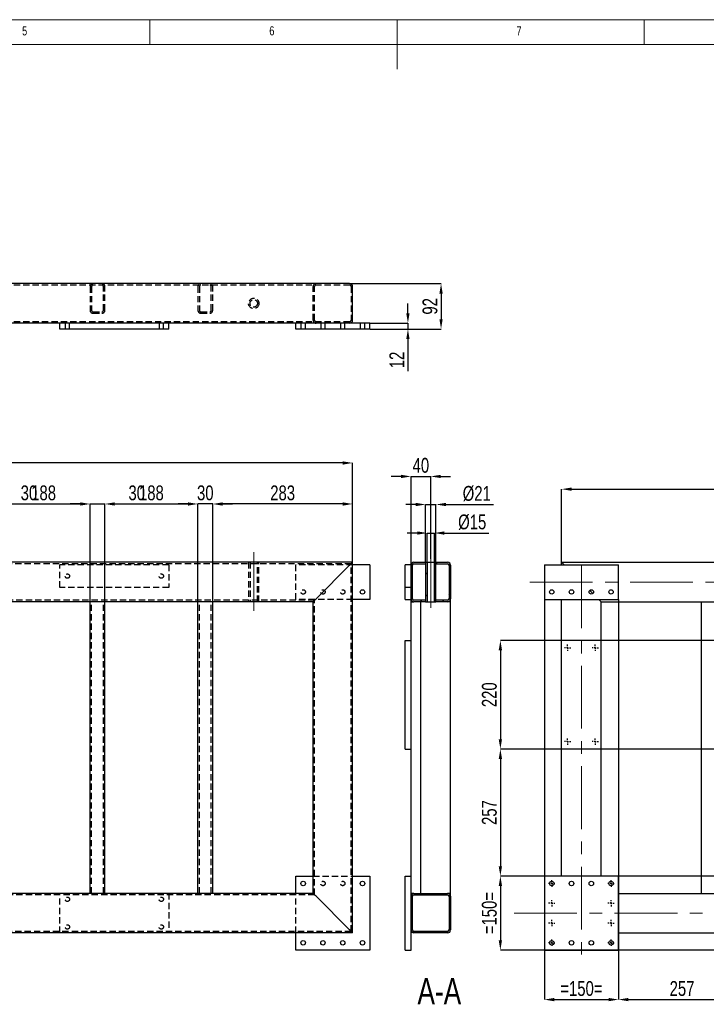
# Model space of a CAD drawing. Header units: millimetres. Extents: x 5 to 589, y 5 to 415.
# Tile 7 of 9: x 221 to 360, y 216 to 415. Entities that reach past the tile are written whole.
import ezdxf

# ---------------------------------------------------------------- set-up
doc = ezdxf.new("R2010")
doc.units = ezdxf.units.MM
doc.header["$PDSIZE"] = -1
doc.linetypes.add('CENTERX2', pattern=[20.32, 12.7, -2.54, 2.54, -2.54])
doc.linetypes.add('HIDDEN', pattern=[1.905, 1.27, -0.635])
for name, color, linetype in [('COTES', 1, 'Continuous'), ('NOTES', 6, 'Continuous'), ('TRAIT-FINS', 9, 'Continuous'), ('TRAIT-MIXTES', 3, 'CENTERX2'), ('TRAIT-TIRET', 2, 'HIDDEN')]:
    doc.layers.add(name, color=color, linetype=linetype)
doc.layers.add('TRAIT-FORT', color=4, linetype='Continuous', lineweight=25)
doc.styles.add('SLDTEXTSTYLE0', font='TXT', dxfattribs={"width": 0.75})
doc.dimstyles.new('SLDDIMSTYLE0', dxfattribs={"dimtxt": 3, "dimasz": 2, "dimexe": 0, "dimexo": 0.0625, "dimgap": 0.75, "dimtad": 1, "dimdec": 0, "dimlfac": 10, "dimrnd": 1e-09, "dimzin": 12, "dimdsep": 46, "dimtxsty": 'SLDTEXTSTYLE0', "dimsah": 1, "dimcen": 0.09, "dimadec": 0, "dimazin": 3, "dimtfac": 1, "dimtdec": 0, "dimtofl": 0, "dimtmove": 0, "dimatfit": 3, "dimfxl": 1, "dimfrac": 2, "dimtolj": 1, "dimtzin": 12, "dimarcsym": 0})
doc.dimstyles.new('SLDDIMSTYLE1', dxfattribs={"dimtxt": 3, "dimasz": 2, "dimexe": 0, "dimexo": 0.0625, "dimgap": 0.75, "dimtad": 1, "dimdec": 0, "dimlfac": 10, "dimrnd": 1e-09, "dimzin": 12, "dimdsep": 46, "dimtxsty": 'SLDTEXTSTYLE0', "dimsah": 1, "dimcen": 0.09, "dimadec": 0, "dimazin": 3, "dimtfac": 1, "dimtdec": 0, "dimtmove": 0, "dimatfit": 0, "dimfxl": 1, "dimfrac": 2, "dimtolj": 1, "dimtzin": 12, "dimarcsym": 0})
pattern_1 = [(45, (0, 0), (-13.4704, 13.4704), []), (45, (4.49, 2e-323), (-13.4704, 13.4704), []), (45, (8.98, 4e-323), (-13.4704, 13.4704), []), (45, (13.47, 6e-323), (-13.4704, 13.4704), [])]

# ---------------------------------------------------------------- blocks, each defined once
blk = doc.blocks.new('_D')
at = {"layer": 'COTES', "color": 0, "lineweight": -2, "transparency": 16777216}
for p, q in [((46.02, 305.27), (46.02, 325.3)), ((286.02, 325.3), (48.02, 325.3)), ((288.02, 305.27), (288.02, 325.3))]:
    blk.add_line(p, q, dxfattribs=at)
at = {"layer": 'COTES', "color": 0, "transparency": 16777216}
for points in [[(48.02, 325.63), (48.02, 324.96), (46.02, 325.3)], [(286.02, 325.63), (286.02, 324.96), (288.02, 325.3)]]:
    blk.add_solid(points, dxfattribs=at)
at = {"layer": 'Defpoints', "color": 0, "transparency": 16777216}
for p in [(46.02, 325.3), (46.02, 305.2), (288.02, 305.2)]:
    blk.add_point(p, dxfattribs=at)
at = {"layer": 'COTES', "color": 0, "transparency": 16777216, "insert": (167.02, 329.05), "char_height": 3, "attachment_point": 2, "style": 'SLDTEXTSTYLE0'}
blk.add_mtext('\\A1;2420', dxfattribs=at)
blk = doc.blocks.new('_D_12')
at = {"layer": 'COTES', "color": 0, "lineweight": -2, "transparency": 16777216}
for p, q in [((211.12, 317), (209.12, 317)), ((213.12, 297.27), (213.12, 317)), ((213.12, 317), (216.12, 317)), ((216.12, 297.27), (216.12, 317)), ((218.12, 317), (224.99, 317))]:
    blk.add_line(p, q, dxfattribs=at)
at = {"layer": 'COTES', "color": 0, "transparency": 16777216}
for points in [[(211.12, 317.33), (211.12, 316.66), (213.12, 317)], [(218.12, 317.33), (218.12, 316.66), (216.12, 317)]]:
    blk.add_solid(points, dxfattribs=at)
at = {"layer": 'Defpoints', "color": 0, "transparency": 16777216}
for p in [(216.12, 317), (213.12, 297.2), (216.12, 297.2)]:
    blk.add_point(p, dxfattribs=at)
at = {"layer": 'COTES', "color": 0, "transparency": 16777216, "insert": (222.55, 320.75), "char_height": 3, "attachment_point": 2, "style": 'SLDTEXTSTYLE0'}
blk.add_mtext('\\A1;30', dxfattribs=at)
blk = doc.blocks.new('_D_13')
at = {"layer": 'COTES', "color": 0, "lineweight": -2, "transparency": 16777216}
for p, q in [((216.12, 297.27), (216.12, 317)), ((218.12, 317), (232.92, 317)), ((234.92, 297.27), (234.92, 317))]:
    blk.add_line(p, q, dxfattribs=at)
at = {"layer": 'COTES', "color": 0, "transparency": 16777216}
for points in [[(218.12, 317.33), (218.12, 316.66), (216.12, 317)], [(232.92, 317.33), (232.92, 316.66), (234.92, 317)]]:
    blk.add_solid(points, dxfattribs=at)
at = {"layer": 'Defpoints', "color": 0, "transparency": 16777216}
for p in [(234.92, 317), (216.12, 297.2), (234.92, 297.2)]:
    blk.add_point(p, dxfattribs=at)
at = {"layer": 'COTES', "color": 0, "transparency": 16777216, "insert": (225.52, 320.75), "char_height": 3, "attachment_point": 2, "style": 'SLDTEXTSTYLE0'}
blk.add_mtext('\\A1;188', dxfattribs=at)
blk = doc.blocks.new('_D_14')
at = {"layer": 'COTES', "color": 0, "lineweight": -2, "transparency": 16777216}
for p, q in [((232.92, 317), (230.92, 317)), ((234.92, 297.27), (234.92, 317)), ((234.92, 317), (237.92, 317)), ((237.92, 297.27), (237.92, 317)), ((239.92, 317), (246.79, 317))]:
    blk.add_line(p, q, dxfattribs=at)
at = {"layer": 'COTES', "color": 0, "transparency": 16777216}
for points in [[(232.92, 317.33), (232.92, 316.66), (234.92, 317)], [(239.92, 317.33), (239.92, 316.66), (237.92, 317)]]:
    blk.add_solid(points, dxfattribs=at)
at = {"layer": 'Defpoints', "color": 0, "transparency": 16777216}
for p in [(237.92, 317), (234.92, 297.2), (237.92, 297.2)]:
    blk.add_point(p, dxfattribs=at)
at = {"layer": 'COTES', "color": 0, "transparency": 16777216, "insert": (244.35, 320.75), "char_height": 3, "attachment_point": 2, "style": 'SLDTEXTSTYLE0'}
blk.add_mtext('\\A1;30', dxfattribs=at)
blk = doc.blocks.new('_D_15')
at = {"layer": 'COTES', "color": 0, "lineweight": -2, "transparency": 16777216}
for p, q in [((237.92, 297.27), (237.92, 317)), ((239.92, 317), (254.72, 317)), ((256.72, 297.27), (256.72, 317))]:
    blk.add_line(p, q, dxfattribs=at)
at = {"layer": 'COTES', "color": 0, "transparency": 16777216}
for points in [[(239.92, 317.33), (239.92, 316.66), (237.92, 317)], [(254.72, 317.33), (254.72, 316.66), (256.72, 317)]]:
    blk.add_solid(points, dxfattribs=at)
at = {"layer": 'Defpoints', "color": 0, "transparency": 16777216}
for p in [(256.72, 317), (237.92, 297.2), (256.72, 297.2)]:
    blk.add_point(p, dxfattribs=at)
at = {"layer": 'COTES', "color": 0, "transparency": 16777216, "insert": (247.32, 320.75), "char_height": 3, "attachment_point": 2, "style": 'SLDTEXTSTYLE0'}
blk.add_mtext('\\A1;188', dxfattribs=at)
blk = doc.blocks.new('_D_16')
at = {"layer": 'COTES', "color": 0, "lineweight": -2, "transparency": 16777216}
for p, q in [((254.72, 317), (252.72, 317)), ((256.72, 297.27), (256.72, 317)), ((259.72, 317), (256.72, 317)), ((259.72, 297.27), (259.72, 317)), ((261.72, 317), (263.72, 317))]:
    blk.add_line(p, q, dxfattribs=at)
at = {"layer": 'COTES', "color": 0, "transparency": 16777216}
for points in [[(254.72, 317.33), (254.72, 316.66), (256.72, 317)], [(261.72, 317.33), (261.72, 316.66), (259.72, 317)]]:
    blk.add_solid(points, dxfattribs=at)
at = {"layer": 'Defpoints', "color": 0, "transparency": 16777216}
for p in [(256.72, 317), (256.72, 297.2), (259.72, 297.2)]:
    blk.add_point(p, dxfattribs=at)
at = {"layer": 'COTES', "color": 0, "transparency": 16777216, "insert": (258.22, 320.75), "char_height": 3, "attachment_point": 2, "style": 'SLDTEXTSTYLE0'}
blk.add_mtext('\\A1;30', dxfattribs=at)
blk = doc.blocks.new('_D_24')
at = {"layer": 'COTES', "color": 0, "lineweight": -2, "transparency": 16777216}
for p, q in [((259.72, 297.27), (259.72, 317)), ((286.02, 317), (261.72, 317)), ((288.02, 305.27), (288.02, 317))]:
    blk.add_line(p, q, dxfattribs=at)
at = {"layer": 'COTES', "color": 0, "transparency": 16777216}
for points in [[(261.72, 317.33), (261.72, 316.66), (259.72, 317)], [(286.02, 317.33), (286.02, 316.66), (288.02, 317)]]:
    blk.add_solid(points, dxfattribs=at)
at = {"layer": 'Defpoints', "color": 0, "transparency": 16777216}
for p in [(259.72, 317), (288.02, 305.2), (259.72, 297.2)]:
    blk.add_point(p, dxfattribs=at)
at = {"layer": 'COTES', "color": 0, "transparency": 16777216, "insert": (273.87, 320.75), "char_height": 3, "attachment_point": 2, "style": 'SLDTEXTSTYLE0'}
blk.add_mtext('\\A1;283', dxfattribs=at)
blk = doc.blocks.new('_D_37')
at = {"layer": 'COTES', "color": 0, "lineweight": -2, "transparency": 16777216}
for p, q in [((297.83, 322.57), (295.83, 322.57)), ((299.83, 297.27), (299.83, 322.57)), ((299.83, 322.57), (303.83, 322.57)), ((303.83, 305.93), (303.83, 322.57)), ((305.83, 322.57), (307.83, 322.57))]:
    blk.add_line(p, q, dxfattribs=at)
at = {"layer": 'COTES', "color": 0, "transparency": 16777216}
for points in [[(297.83, 322.9), (297.83, 322.24), (299.83, 322.57)], [(305.83, 322.9), (305.83, 322.24), (303.83, 322.57)]]:
    blk.add_solid(points, dxfattribs=at)
at = {"layer": 'Defpoints', "color": 0, "transparency": 16777216}
for p in [(303.83, 322.57), (303.83, 305.87), (299.83, 297.2)]:
    blk.add_point(p, dxfattribs=at)
at = {"layer": 'COTES', "color": 0, "transparency": 16777216, "insert": (301.83, 326.32), "char_height": 3, "attachment_point": 2, "style": 'SLDTEXTSTYLE0'}
blk.add_mtext('\\A1;40', dxfattribs=at)
blk = doc.blocks.new('_D_38')
at = {"layer": 'COTES', "color": 0, "lineweight": -2, "transparency": 16777216}
for p, q in [((301.08, 311.12), (299.08, 311.12)), ((303.08, 305.27), (303.08, 311.12)), ((303.08, 311.12), (304.58, 311.12)), ((304.58, 305.27), (304.58, 311.12)), ((306.58, 311.12), (315.59, 311.12))]:
    blk.add_line(p, q, dxfattribs=at)
at = {"layer": 'COTES', "color": 0, "transparency": 16777216}
for points in [[(301.08, 311.45), (301.08, 310.78), (303.08, 311.12)], [(306.58, 311.45), (306.58, 310.78), (304.58, 311.12)]]:
    blk.add_solid(points, dxfattribs=at)
at = {"layer": 'Defpoints', "color": 0, "transparency": 16777216}
for p in [(304.58, 311.12), (303.08, 305.2), (304.58, 305.2)]:
    blk.add_point(p, dxfattribs=at)
at = {"layer": 'COTES', "color": 0, "transparency": 16777216, "insert": (312.21, 314.87), "char_height": 3, "attachment_point": 2, "style": 'SLDTEXTSTYLE0'}
blk.add_mtext('\\A1;%%c15', dxfattribs=at)
blk = doc.blocks.new('_D_39')
at = {"layer": 'COTES', "color": 0, "lineweight": -2, "transparency": 16777216}
for p, q in [((300.78, 316.89), (298.78, 316.89)), ((302.78, 305.27), (302.78, 316.89)), ((302.78, 316.89), (304.88, 316.89)), ((304.88, 305.27), (304.88, 316.89)), ((306.88, 316.89), (316.5, 316.89))]:
    blk.add_line(p, q, dxfattribs=at)
at = {"layer": 'COTES', "color": 0, "transparency": 16777216}
for points in [[(300.78, 317.23), (300.78, 316.56), (302.78, 316.89)], [(306.88, 317.23), (306.88, 316.56), (304.88, 316.89)]]:
    blk.add_solid(points, dxfattribs=at)
at = {"layer": 'Defpoints', "color": 0, "transparency": 16777216}
for p in [(304.88, 316.89), (302.78, 305.2), (304.88, 305.2)]:
    blk.add_point(p, dxfattribs=at)
at = {"layer": 'COTES', "color": 0, "transparency": 16777216, "insert": (313.13, 320.64), "char_height": 3, "attachment_point": 2, "style": 'SLDTEXTSTYLE0'}
blk.add_mtext('\\A1;%%c21', dxfattribs=at)
blk = doc.blocks.new('_D_41')
at = {"layer": 'COTES', "color": 0, "lineweight": -2, "transparency": 16777216}
for p, q in [((447.23, 289.4), (317.91, 289.4)), ((317.91, 287.4), (317.91, 269.4)), ((447.23, 267.4), (317.91, 267.4))]:
    blk.add_line(p, q, dxfattribs=at)
at = {"layer": 'COTES', "color": 0, "transparency": 16777216}
for points in [[(317.57, 287.4), (318.24, 287.4), (317.91, 289.4)], [(317.57, 269.4), (318.24, 269.4), (317.91, 267.4)]]:
    blk.add_solid(points, dxfattribs=at)
at = {"layer": 'Defpoints', "color": 0, "transparency": 16777216}
for p in [(447.3, 289.4), (317.91, 267.4), (447.3, 267.4)]:
    blk.add_point(p, dxfattribs=at)
at = {"layer": 'COTES', "color": 0, "transparency": 16777216, "insert": (314.16, 278.4), "char_height": 3, "attachment_point": 2, "rotation": 90, "style": 'SLDTEXTSTYLE0'}
blk.add_mtext('\\A1;220', dxfattribs=at)
blk = doc.blocks.new('_D_48')
at = {"layer": 'COTES', "color": 0, "lineweight": -2, "transparency": 16777216}
for p, q in [((330.3, 305.27), (330.3, 320)), ((332.3, 320), (494.8, 320)), ((496.8, 304.77), (496.8, 320))]:
    blk.add_line(p, q, dxfattribs=at)
at = {"layer": 'COTES', "color": 0, "transparency": 16777216}
for points in [[(332.3, 320.33), (332.3, 319.66), (330.3, 320)], [(494.8, 320.33), (494.8, 319.66), (496.8, 320)]]:
    blk.add_solid(points, dxfattribs=at)
at = {"layer": 'Defpoints', "color": 0, "transparency": 16777216}
for p in [(496.8, 320), (330.3, 305.2), (496.8, 304.7)]:
    blk.add_point(p, dxfattribs=at)
at = {"layer": 'COTES', "color": 0, "transparency": 16777216, "insert": (413.55, 323.75), "char_height": 3, "attachment_point": 2, "style": 'SLDTEXTSTYLE0'}
blk.add_mtext('\\A1;1665', dxfattribs=at)
blk = doc.blocks.new('_D_50')
at = {"layer": 'COTES', "color": 0, "lineweight": -2, "transparency": 16777216}
for p, q in [((406.85, 307.2), (406.85, 314.31)), ((330.36, 305.2), (406.85, 305.2)), ((406.85, 300.1), (406.85, 305.2)), ((389.56, 300.1), (406.85, 300.1)), ((406.85, 298.1), (406.85, 296.1))]:
    blk.add_line(p, q, dxfattribs=at)
at = {"layer": 'COTES', "color": 0, "transparency": 16777216}
for points in [[(406.52, 307.2), (407.19, 307.2), (406.85, 305.2)], [(406.52, 298.1), (407.19, 298.1), (406.85, 300.1)]]:
    blk.add_solid(points, dxfattribs=at)
at = {"layer": 'Defpoints', "color": 0, "transparency": 16777216}
for p in [(330.3, 305.2), (406.85, 305.2), (389.5, 300.1)]:
    blk.add_point(p, dxfattribs=at)
at = {"layer": 'COTES', "color": 0, "transparency": 16777216, "insert": (403.1, 312.06), "char_height": 3, "attachment_point": 2, "rotation": 90, "style": 'SLDTEXTSTYLE0'}
blk.add_mtext('\\A1;51', dxfattribs=at)
blk = doc.blocks.new('_D_56')
at = {"layer": 'COTES', "color": 0, "lineweight": -2, "transparency": 16777216}
for p, q in [((326.8, 297.64), (326.8, 216.7)), ((341.8, 297.64), (341.8, 216.7)), ((328.8, 216.7), (339.8, 216.7))]:
    blk.add_line(p, q, dxfattribs=at)
at = {"layer": 'COTES', "color": 0, "transparency": 16777216}
for points in [[(328.8, 217.04), (328.8, 216.37), (326.8, 216.7)], [(339.8, 217.04), (339.8, 216.37), (341.8, 216.7)]]:
    blk.add_solid(points, dxfattribs=at)
at = {"layer": 'Defpoints', "color": 0, "transparency": 16777216}
for p in [(326.8, 297.7), (341.8, 297.7), (341.8, 216.7)]:
    blk.add_point(p, dxfattribs=at)
at = {"layer": 'COTES', "color": 0, "transparency": 16777216, "insert": (334.3, 220.45), "char_height": 3, "attachment_point": 2, "style": 'SLDTEXTSTYLE0'}
blk.add_mtext('\\A1;=150=', dxfattribs=at)
blk = doc.blocks.new('_D_57')
at = {"layer": 'COTES', "color": 0, "lineweight": -2, "transparency": 16777216}
for p, q in [((367.5, 230.14), (367.5, 216.7)), ((341.8, 226.64), (341.8, 216.7)), ((343.8, 216.7), (365.5, 216.7))]:
    blk.add_line(p, q, dxfattribs=at)
at = {"layer": 'COTES', "color": 0, "transparency": 16777216}
for points in [[(343.8, 217.04), (343.8, 216.37), (341.8, 216.7)], [(365.5, 217.04), (365.5, 216.37), (367.5, 216.7)]]:
    blk.add_solid(points, dxfattribs=at)
at = {"layer": 'Defpoints', "color": 0, "transparency": 16777216}
for p in [(367.5, 230.2), (341.8, 226.7), (367.5, 216.7)]:
    blk.add_point(p, dxfattribs=at)
at = {"layer": 'COTES', "color": 0, "transparency": 16777216, "insert": (354.65, 220.45), "char_height": 3, "attachment_point": 2, "style": 'SLDTEXTSTYLE0'}
blk.add_mtext('\\A1;257', dxfattribs=at)
blk = doc.blocks.new('_D_58')
at = {"layer": 'COTES', "color": 0, "lineweight": -2, "transparency": 16777216}
for p, q in [((447.23, 267.4), (317.91, 267.4)), ((317.91, 265.4), (317.91, 243.7)), ((443.73, 241.7), (317.91, 241.7))]:
    blk.add_line(p, q, dxfattribs=at)
at = {"layer": 'COTES', "color": 0, "transparency": 16777216}
for points in [[(317.57, 265.4), (318.24, 265.4), (317.91, 267.4)], [(317.57, 243.7), (318.24, 243.7), (317.91, 241.7)]]:
    blk.add_solid(points, dxfattribs=at)
at = {"layer": 'Defpoints', "color": 0, "transparency": 16777216}
for p in [(447.3, 267.4), (317.91, 241.7), (443.8, 241.7)]:
    blk.add_point(p, dxfattribs=at)
at = {"layer": 'COTES', "color": 0, "transparency": 16777216, "insert": (314.16, 254.55), "char_height": 3, "attachment_point": 2, "rotation": 90, "style": 'SLDTEXTSTYLE0'}
blk.add_mtext('\\A1;257', dxfattribs=at)
blk = doc.blocks.new('_D_59')
at = {"layer": 'COTES', "color": 0, "lineweight": -2, "transparency": 16777216}
for p, q in [((560.73, 241.7), (317.91, 241.7)), ((317.91, 239.7), (317.91, 228.7)), ((560.73, 226.7), (317.91, 226.7))]:
    blk.add_line(p, q, dxfattribs=at)
at = {"layer": 'COTES', "color": 0, "transparency": 16777216}
for points in [[(317.57, 239.7), (318.24, 239.7), (317.91, 241.7)], [(317.57, 228.7), (318.24, 228.7), (317.91, 226.7)]]:
    blk.add_solid(points, dxfattribs=at)
at = {"layer": 'Defpoints', "color": 0, "transparency": 16777216}
for p in [(560.8, 241.7), (317.91, 226.7), (560.8, 226.7)]:
    blk.add_point(p, dxfattribs=at)
at = {"layer": 'COTES', "color": 0, "transparency": 16777216, "insert": (314.16, 234.2), "char_height": 3, "attachment_point": 2, "rotation": 90, "style": 'SLDTEXTSTYLE0'}
blk.add_mtext('\\A1;=150=', dxfattribs=at)
blk = doc.blocks.new('SW_CENTERMARKSYMBOL_6')
at = {"layer": 'TRAIT-MIXTES', "color": 0}
for p, q in [((-0.4, 0), (-0.65, 0)), ((0, 0), (-0.2, 0)), ((0, 0.4), (0, 0.65)), ((0, 0), (0, 0.2)), ((0, 0), (0, -0.2)), ((0, 0), (0.2, 0)), ((0.4, 0), (0.65, 0)), ((0, -0.4), (0, -0.65))]:
    blk.add_line(p, q, dxfattribs=at)
blk = doc.blocks.new('SW_CENTERMARKSYMBOL_7')
at = {"layer": 'TRAIT-MIXTES', "color": 0}
for p, q in [((-0.4, 0), (-0.65, 0)), ((0, 0), (-0.2, 0)), ((0, 0.4), (0, 0.65)), ((0, 0), (0, 0.2)), ((0, 0), (0, -0.2)), ((0, 0), (0.2, 0)), ((0.4, 0), (0.65, 0)), ((0, -0.4), (0, -0.65))]:
    blk.add_line(p, q, dxfattribs=at)
blk = doc.blocks.new('SW_CENTERMARKSYMBOL_8')
at = {"layer": 'TRAIT-MIXTES', "color": 0}
for p, q in [((-0.4, 0), (-0.65, 0)), ((0, 0), (-0.2, 0)), ((0, 0.4), (0, 0.65)), ((0, 0), (0, 0.2)), ((0, 0), (0, -0.2)), ((0, 0), (0.2, 0)), ((0.4, 0), (0.65, 0)), ((0, -0.4), (0, -0.65))]:
    blk.add_line(p, q, dxfattribs=at)
blk = doc.blocks.new('SW_CENTERMARKSYMBOL_9')
at = {"layer": 'TRAIT-MIXTES', "color": 0}
for p, q in [((-0.4, 0), (-0.65, 0)), ((0, 0), (-0.2, 0)), ((0, 0.4), (0, 0.65)), ((0, 0), (0, 0.2)), ((0, 0), (0, -0.2)), ((0, 0), (0.2, 0)), ((0.4, 0), (0.65, 0)), ((0, -0.4), (0, -0.65))]:
    blk.add_line(p, q, dxfattribs=at)
blk = doc.blocks.new('SW_CENTERMARKSYMBOL_10')
at = {"layer": 'TRAIT-MIXTES', "color": 0}
for p, q in [((-0.4, 0), (-0.65, 0)), ((0, 0), (-0.2, 0)), ((0, 0.4), (0, 0.65)), ((0, 0), (0, 0.2)), ((0, 0), (0, -0.2)), ((0, 0), (0.2, 0)), ((0.4, 0), (0.65, 0)), ((0, -0.4), (0, -0.65))]:
    blk.add_line(p, q, dxfattribs=at)
blk = doc.blocks.new('SW_CENTERMARKSYMBOL_11')
at = {"layer": 'TRAIT-MIXTES', "color": 0}
for p, q in [((-0.4, 0), (-0.65, 0)), ((0, 0), (-0.2, 0)), ((0, 0.4), (0, 0.65)), ((0, 0), (0, 0.2)), ((0, 0), (0, -0.2)), ((0, 0), (0.2, 0)), ((0.4, 0), (0.65, 0)), ((0, -0.4), (0, -0.65))]:
    blk.add_line(p, q, dxfattribs=at)
blk = doc.blocks.new('SW_CENTERMARKSYMBOL_12')
at = {"layer": 'TRAIT-MIXTES', "color": 0}
for p, q in [((-0.4, 0), (-0.65, 0)), ((0, 0), (-0.2, 0)), ((0, 0.4), (0, 0.65)), ((0, 0), (0, 0.2)), ((0, 0), (0, -0.2)), ((0, 0), (0.2, 0)), ((0.4, 0), (0.65, 0)), ((0, -0.4), (0, -0.65))]:
    blk.add_line(p, q, dxfattribs=at)
blk = doc.blocks.new('SW_CENTERMARKSYMBOL_13')
at = {"layer": 'TRAIT-MIXTES', "color": 0}
for p, q in [((-0.4, 0), (-0.65, 0)), ((0, 0), (-0.2, 0)), ((0, 0.4), (0, 0.65)), ((0, 0), (0, 0.2)), ((0, 0), (0, -0.2)), ((0, 0), (0.2, 0)), ((0.4, 0), (0.65, 0)), ((0, -0.4), (0, -0.65))]:
    blk.add_line(p, q, dxfattribs=at)
blk = doc.blocks.new('SW_CENTERMARKSYMBOL_46')
at = {"layer": 'TRAIT-MIXTES', "color": 0}
for p, q in [((-0.4, 0), (-0.64, 0)), ((0, 0), (-0.2, 0)), ((0, 0.4), (0, 0.64)), ((0, 0), (0, 0.2)), ((0, 0), (0, -0.2)), ((0, 0), (0.2, 0)), ((0.4, 0), (0.64, 0)), ((0, -0.4), (0, -0.64))]:
    blk.add_line(p, q, dxfattribs=at)
blk = doc.blocks.new('SW_CENTERMARKSYMBOL_47')
at = {"layer": 'TRAIT-MIXTES', "color": 0}
for p, q in [((-0.4, 0), (-0.64, 0)), ((0, 0), (-0.2, 0)), ((0, 0.4), (0, 0.64)), ((0, 0), (0, 0.2)), ((0, 0), (0, -0.2)), ((0, 0), (0.2, 0)), ((0.4, 0), (0.64, 0)), ((0, -0.4), (0, -0.64))]:
    blk.add_line(p, q, dxfattribs=at)
blk = doc.blocks.new('SW_CENTERMARKSYMBOL_48')
at = {"layer": 'TRAIT-MIXTES', "color": 0}
for p, q in [((-0.4, 0), (-0.64, 0)), ((0, 0), (-0.2, 0)), ((0, 0.4), (0, 0.64)), ((0, 0), (0, 0.2)), ((0, 0), (0, -0.2)), ((0, 0), (0.2, 0)), ((0.4, 0), (0.64, 0)), ((0, -0.4), (0, -0.64))]:
    blk.add_line(p, q, dxfattribs=at)
blk = doc.blocks.new('SW_CENTERMARKSYMBOL_49')
at = {"layer": 'TRAIT-MIXTES', "color": 0}
for p, q in [((-0.4, 0), (-0.64, 0)), ((0, 0), (-0.2, 0)), ((0, 0.4), (0, 0.64)), ((0, 0), (0, 0.2)), ((0, 0), (0, -0.2)), ((0, 0), (0.2, 0)), ((0.4, 0), (0.64, 0)), ((0, -0.4), (0, -0.64))]:
    blk.add_line(p, q, dxfattribs=at)
blk = doc.blocks.new('_D_65')
at = {"layer": 'COTES', "color": 0, "lineweight": -2, "transparency": 16777216}
for p, q in [((287.48, 361.59), (305.91, 361.59)), ((305.91, 359.59), (305.91, 354.39)), ((291.58, 352.39), (305.91, 352.39))]:
    blk.add_line(p, q, dxfattribs=at)
at = {"layer": 'COTES', "color": 0, "transparency": 16777216}
for points in [[(305.58, 359.59), (306.24, 359.59), (305.91, 361.59)], [(305.58, 354.39), (306.24, 354.39), (305.91, 352.39)]]:
    blk.add_solid(points, dxfattribs=at)
at = {"layer": 'Defpoints', "color": 0, "transparency": 16777216}
for p in [(287.42, 361.59), (291.52, 352.39), (305.91, 352.39)]:
    blk.add_point(p, dxfattribs=at)
at = {"layer": 'COTES', "color": 0, "transparency": 16777216, "insert": (302.16, 356.99), "char_height": 3, "attachment_point": 2, "rotation": 90, "style": 'SLDTEXTSTYLE0'}
blk.add_mtext('\\A1;92', dxfattribs=at)
blk = doc.blocks.new('_D_66')
at = {"layer": 'COTES', "color": 0, "lineweight": -2, "transparency": 16777216}
for p, q in [((299.21, 355.59), (299.21, 357.59)), ((291.58, 353.59), (299.21, 353.59)), ((299.21, 353.59), (299.21, 352.39)), ((291.58, 352.39), (299.21, 352.39)), ((299.21, 350.39), (299.21, 343.89))]:
    blk.add_line(p, q, dxfattribs=at)
at = {"layer": 'COTES', "color": 0, "transparency": 16777216}
for points in [[(298.87, 355.59), (299.54, 355.59), (299.21, 353.59)], [(298.87, 350.39), (299.54, 350.39), (299.21, 352.39)]]:
    blk.add_solid(points, dxfattribs=at)
at = {"layer": 'Defpoints', "color": 0, "transparency": 16777216}
for p in [(291.52, 353.59), (299.21, 353.59), (291.52, 352.39)]:
    blk.add_point(p, dxfattribs=at)
at = {"layer": 'COTES', "color": 0, "transparency": 16777216, "insert": (295.46, 346.14), "char_height": 3, "attachment_point": 2, "rotation": 90, "style": 'SLDTEXTSTYLE0'}
blk.add_mtext('\\A1;12', dxfattribs=at)

msp = doc.modelspace()

# ---------------------------------------------------------------- hatches: boundary and pattern name
at = {"layer": 'TRAIT-FINS'}
h = msp.add_hatch(dxfattribs=at)
h.set_pattern_fill('DIN 201 ACIER ET FONTE', color=256, style=0, pattern_type=2)
h.set_pattern_definition(pattern_1)
edge = h.paths.add_edge_path(flags=0)
edge.add_line((300.13, 297.8), (300.13, 304.6))
edge.add_arc((300.43, 304.6), 0.3, 90, 180, ccw=False)
edge.add_line((300.43, 304.9), (302.78, 304.9))
edge.add_line((302.78, 304.9), (302.78, 305.2))
edge.add_line((302.78, 305.2), (300.43, 305.2))
edge.add_arc((300.43, 304.6), 0.6, 90, 180)
edge.add_line((299.83, 304.6), (299.83, 297.8))
edge.add_arc((300.43, 297.8), 0.6, 180, 270)
edge.add_line((300.43, 297.2), (302.78, 297.2))
edge.add_line((302.78, 297.2), (302.78, 297.5))
edge.add_line((302.78, 297.5), (300.43, 297.5))
edge.add_arc((300.43, 297.8), 0.3, 180, 270, ccw=False)
h = msp.add_hatch(dxfattribs=at)
h.set_pattern_fill('DIN 201 ACIER ET FONTE', color=256, style=0, pattern_type=2)
h.set_pattern_definition(pattern_1)
h.paths.add_polyline_path([(303.08, 305.2), (302.78, 305.2), (302.78, 297.2), (303.08, 297.2)], flags=0)
h = msp.add_hatch(dxfattribs=at)
h.set_pattern_fill('DIN 201 ACIER ET FONTE', color=256, style=0, pattern_type=2)
h.set_pattern_definition(pattern_1)
h.paths.add_polyline_path([(304.58, 297.2), (304.88, 297.2), (304.88, 305.2), (304.58, 305.2)], flags=0)
h = msp.add_hatch(dxfattribs=at)
h.set_pattern_fill('DIN 201 ACIER ET FONTE', color=256, style=0, pattern_type=2)
h.set_pattern_definition(pattern_1)
edge = h.paths.add_edge_path(flags=0)
edge.add_arc((307.23, 297.8), 0.6, 270, 360)
edge.add_line((307.83, 297.8), (307.83, 304.6))
edge.add_arc((307.23, 304.6), 0.6, 360, 450)
edge.add_line((307.23, 305.2), (304.88, 305.2))
edge.add_line((304.88, 305.2), (304.88, 304.9))
edge.add_line((304.88, 304.9), (307.23, 304.9))
edge.add_arc((307.23, 304.6), 0.3, 0, 90, ccw=False)
edge.add_line((307.53, 304.6), (307.53, 297.8))
edge.add_arc((307.23, 297.8), 0.3, 270, 360, ccw=False)
edge.add_line((307.23, 297.5), (304.88, 297.5))
edge.add_line((304.88, 297.5), (304.88, 297.2))
edge.add_line((304.88, 297.2), (307.23, 297.2))
h = msp.add_hatch(dxfattribs=at)
h.set_pattern_fill('DIN 201 ACIER ET FONTE', color=256, style=0, pattern_type=2)
h.set_pattern_definition(pattern_1)
edge = h.paths.add_edge_path(flags=0)
edge.add_line((299.83, 237.6), (299.83, 230.8))
edge.add_arc((300.43, 230.8), 0.6, 180, 270)
edge.add_line((300.43, 230.2), (307.23, 230.2))
edge.add_arc((307.23, 230.8), 0.6, 270, 360)
edge.add_line((307.83, 230.8), (307.83, 237.6))
edge.add_arc((307.23, 237.6), 0.6, 0, 90)
edge.add_line((307.23, 238.2), (300.43, 238.2))
edge.add_arc((300.43, 237.6), 0.6, 90, 180)
edge = h.paths.add_edge_path(flags=0)
edge.add_arc((307.23, 230.8), 0.3, 270, 360, ccw=False)
edge.add_line((307.23, 230.5), (300.43, 230.5))
edge.add_arc((300.43, 230.8), 0.3, 180, 270, ccw=False)
edge.add_line((300.13, 230.8), (300.13, 237.6))
edge.add_arc((300.43, 237.6), 0.3, 90, 180, ccw=False)
edge.add_line((300.43, 237.9), (307.23, 237.9))
edge.add_arc((307.23, 237.6), 0.3, 0, 90, ccw=False)
edge.add_line((307.53, 237.6), (307.53, 230.8))

# ---------------------------------------------------------------- linework, layer by layer
at = {"lineweight": 18}
for p, q in [((589, 415), (5, 415)), ((247, 410), (247, 415)), ((297, 415), (297, 405)), ((347, 410), (347, 415)), ((584, 410), (10, 410))]:
    msp.add_line(p, q, dxfattribs=at)
at = {"layer": 'TRAIT-FORT', "lineweight": 25}
for p, q in [((287.42, 361.59), (46.62, 361.59)), ((288.02, 354.19), (288.02, 360.99)), ((228.82, 353.59), (174.52, 353.59)), ((228.82, 352.39), (228.82, 353.59)), ((250.82, 353.59), (228.82, 353.59)), ((250.82, 352.39), (250.82, 353.59)), ((276.52, 353.59), (250.82, 353.59)), ((276.52, 352.39), (276.52, 353.59)), ((291.52, 353.59), (276.52, 353.59)), ((291.52, 352.39), (291.52, 353.59)), ((250.82, 352.39), (228.82, 352.39)), ((291.52, 352.39), (276.52, 352.39)), ((288.02, 305.2), (46.02, 305.2)), ((288.02, 230.2), (288.02, 305.2)), ((300.43, 305.2), (302.78, 305.2)), ((300.43, 304.9), (302.78, 304.9)), ((302.78, 305.2), (303.08, 305.2)), ((302.78, 305.2), (302.78, 297.2)), ((302.78, 305.2), (302.78, 304.9)), ((302.78, 304.9), (302.78, 297.5)), ((303.08, 305.2), (303.08, 297.2)), ((303.08, 305.2), (304.58, 305.2)), ((304.58, 297.2), (304.58, 305.2)), ((304.58, 305.2), (304.88, 305.2)), ((304.88, 297.2), (304.88, 305.2)), ((304.88, 304.9), (304.88, 305.2)), ((304.88, 305.2), (307.23, 305.2)), ((304.88, 297.5), (304.88, 304.9)), ((304.88, 304.9), (307.23, 304.9)), ((330.3, 305.2), (513.1, 305.2)), ((330.8, 304.7), (330.3, 305.2)), ((330.3, 304.7), (330.3, 305.2)), ((330.3, 305.2), (330.8, 304.7)), ((280.62, 297.8), (287.42, 304.6)), ((291.52, 304.7), (288.02, 304.7)), ((291.52, 304.7), (291.52, 297.7)), ((299.83, 304.7), (298.63, 304.7)), ((298.63, 300.1), (298.63, 304.7)), ((299.83, 297.8), (299.83, 304.6)), ((300.13, 297.8), (300.13, 304.6)), ((307.53, 304.6), (307.53, 297.8)), ((307.83, 304.6), (307.83, 297.8)), ((326.8, 304.7), (326.8, 297.7)), ((326.8, 304.7), (341.8, 304.7)), ((341.8, 297.7), (341.8, 304.7)), ((299.83, 300.1), (298.63, 300.1)), ((298.63, 297.7), (298.63, 300.1)), ((336.61, 298.88), (335.98, 299.52)), ((234.92, 297.2), (216.12, 297.2)), ((234.92, 238.2), (234.92, 297.2)), ((235.52, 297.2), (234.92, 297.2)), ((237.32, 297.2), (235.52, 297.2)), ((237.92, 297.2), (237.32, 297.2)), ((256.72, 297.2), (237.92, 297.2)), ((237.92, 238.2), (237.92, 297.2)), ((256.72, 238.2), (256.72, 297.2)), ((257.32, 297.2), (256.72, 297.2)), ((259.12, 297.2), (257.32, 297.2)), ((259.72, 297.2), (259.12, 297.2)), ((280.02, 297.2), (259.72, 297.2)), ((259.72, 238.2), (259.72, 297.2)), ((280.02, 238.2), (280.02, 297.2)), ((291.52, 297.7), (288.02, 297.7)), ((298.63, 297.7), (299.83, 297.7)), ((299.83, 297.2), (299.83, 297.7)), ((299.83, 289.4), (299.83, 297.2)), ((299.83, 297.2), (300.43, 297.2)), ((302.78, 297.5), (300.43, 297.5)), ((302.78, 297.2), (300.43, 297.2)), ((301.83, 238.2), (301.83, 297.2)), ((302.78, 297.5), (302.78, 297.2)), ((302.78, 297.2), (303.08, 297.2)), ((303.08, 297.2), (304.58, 297.2)), ((304.58, 297.2), (304.88, 297.2)), ((304.88, 297.2), (304.88, 297.5)), ((307.23, 297.5), (304.88, 297.5)), ((307.23, 297.2), (304.88, 297.2)), ((307.83, 297.2), (307.23, 297.2)), ((307.83, 297.2), (307.83, 297.8)), ((307.83, 238.2), (307.83, 297.2)), ((326.8, 297.7), (341.8, 297.7)), ((330.3, 241.7), (330.3, 297.7)), ((338.3, 297.2), (337.8, 297.7)), ((337.8, 297.7), (338.3, 297.2)), ((338.3, 297.2), (447.3, 297.2)), ((338.3, 241.7), (338.3, 297.2)), ((358.6, 238.2), (358.6, 297.2)), ((298.63, 289.4), (299.83, 289.4)), ((298.63, 267.4), (298.63, 289.4)), ((299.83, 267.4), (299.83, 289.4)), ((298.63, 267.4), (299.83, 267.4)), ((299.83, 241.7), (299.83, 267.4)), ((276.52, 238.2), (276.52, 241.7)), ((276.52, 241.7), (280.02, 241.7)), ((288.02, 241.7), (291.52, 241.7)), ((291.52, 241.7), (291.52, 226.7)), ((298.63, 241.7), (299.83, 241.7)), ((298.63, 226.7), (298.63, 241.7)), ((299.83, 237.6), (299.83, 241.7)), ((326.8, 241.7), (326.8, 226.7)), ((341.8, 241.7), (326.8, 241.7)), ((341.8, 226.7), (341.8, 241.7)), ((234.92, 238.2), (216.12, 238.2)), ((235.52, 238.2), (234.92, 238.2)), ((237.32, 238.2), (235.52, 238.2)), ((237.92, 238.2), (237.32, 238.2)), ((256.72, 238.2), (237.92, 238.2)), ((257.32, 238.2), (256.72, 238.2)), ((259.12, 238.2), (257.32, 238.2)), ((259.72, 238.2), (259.12, 238.2)), ((280.02, 238.2), (259.72, 238.2)), ((287.42, 230.8), (280.62, 237.6)), ((300.43, 238.2), (299.83, 238.2)), ((299.83, 230.8), (299.83, 237.6)), ((300.13, 230.8), (300.13, 237.6)), ((300.43, 238.2), (307.23, 238.2)), ((300.43, 237.9), (307.23, 237.9)), ((307.83, 238.2), (307.23, 238.2)), ((307.53, 237.6), (307.53, 230.8)), ((307.83, 237.6), (307.83, 238.2)), ((307.83, 237.6), (307.83, 230.8)), ((341.8, 238.2), (367.5, 238.2)), ((288.02, 230.2), (46.02, 230.2)), ((276.52, 226.7), (276.52, 230.2)), ((299.83, 226.7), (299.83, 230.8)), ((307.23, 230.5), (300.43, 230.5)), ((307.23, 230.2), (300.43, 230.2)), ((341.8, 230.2), (367.5, 230.2)), ((291.52, 226.7), (276.52, 226.7)), ((298.63, 226.7), (299.83, 226.7)), ((326.8, 226.7), (341.8, 226.7))]:
    msp.add_line(p, q, dxfattribs=at)
at = {"layer": 'TRAIT-FORT', "lineweight": 25, "flags": 128}
msp.add_lwpolyline([(287.42, 230.8), (287.52, 230.7), (287.62, 230.6), (287.72, 230.5), (287.8, 230.42), (287.88, 230.34), (287.94, 230.28), (287.98, 230.24), (288.01, 230.21), (288.02, 230.2)], dxfattribs=at)
at = {"layer": 'TRAIT-FORT', "lineweight": 25}
for centre in [(290.02, 299.2), (328.3, 299.2), (332.3, 299.2), (336.3, 299.2), (340.3, 299.2), (278.02, 240.2), (290.02, 240.2), (328.3, 240.2), (332.3, 240.2), (336.3, 240.2), (340.3, 240.2), (278.02, 228.2), (282.02, 228.2), (286.02, 228.2), (290.02, 228.2), (328.3, 228.2), (332.3, 228.2), (336.3, 228.2), (340.3, 228.2)]:
    msp.add_circle(centre, 0.45, dxfattribs=at)
for centre, radius, start, end in [((287.42, 360.99), 0.6, 0, 90), ((287.42, 354.19), 0.6, 270, 0), ((68.59, 524.45), 310.19, 314.867, 315.0239), ((314.8, 277.77), 38.34, 134.3107, 135.5801), ((300.43, 304.6), 0.6, 90, 180), ((300.43, 304.6), 0.3, 90, 180), ((307.23, 304.6), 0.6, 360, 90), ((307.23, 304.6), 0.3, 0, 90), ((264.68, 313.13), 22.11, 313.919, 316.1174), ((35.99, 541.67), 345.42, 314.9479, 315.0886), ((300.43, 297.8), 0.6, 180, 270), ((300.43, 297.8), 0.3, 180, 270), ((307.23, 297.8), 0.3, 270, 0), ((307.23, 297.8), 0.6, 270, 0), ((35.99, -6.26), 345.42, 44.9114, 45.0521), ((35.99, -6.26), 345.42, 44.9114, 45.0521), ((300.43, 237.6), 0.6, 90, 180), ((300.43, 237.6), 0.3, 90, 180), ((307.23, 237.6), 0.6, 0, 90), ((307.23, 237.6), 0.3, 0, 90), ((226.78, 169.44), 86.27, 44.7817, 45.3457), ((300.43, 230.8), 0.6, 180, 270), ((300.43, 230.8), 0.3, 180, 270), ((307.23, 230.8), 0.6, 270, 0), ((307.23, 230.8), 0.3, 270, 0)]:
    msp.add_arc(centre, radius, start, end, dxfattribs=at)
at = {"layer": 'TRAIT-MIXTES', "lineweight": 18}
for p, q in [((268.02, 307.24), (268.02, 295.36)), ((303.83, 305.87), (303.83, 296.01)), ((334.3, 304.55), (334.3, 225.52)), ((323.84, 301.2), (568.3, 301.2)), ((320.69, 234.2), (575.8, 234.2))]:
    msp.add_line(p, q, dxfattribs=at)
at = {"layer": 'TRAIT-TIRET'}
for p, q in [((287.42, 361.29), (46.62, 361.29)), ((234.92, 360.99), (234.92, 356.19)), ((235.22, 360.99), (235.22, 356.19)), ((237.62, 356.19), (237.62, 360.99)), ((237.92, 356.19), (237.92, 360.99)), ((256.72, 360.99), (256.72, 356.19)), ((257.02, 360.99), (257.02, 356.19)), ((259.42, 356.19), (259.42, 360.99)), ((259.72, 356.19), (259.72, 360.99)), ((280.02, 354.19), (280.02, 360.99)), ((280.32, 354.19), (280.32, 360.99)), ((287.72, 360.99), (287.72, 354.19)), ((235.52, 355.89), (237.32, 355.89)), ((235.52, 355.59), (237.32, 355.59)), ((257.32, 355.89), (259.12, 355.89)), ((257.32, 355.59), (259.12, 355.59)), ((287.42, 353.89), (46.62, 353.89)), ((229.88, 353.59), (229.88, 352.39)), ((230.76, 352.39), (230.76, 353.59)), ((248.88, 353.59), (248.88, 352.39)), ((249.76, 352.39), (249.76, 353.59)), ((277.57, 353.59), (277.57, 352.39)), ((278.47, 352.39), (278.47, 353.59)), ((281.57, 353.59), (281.57, 352.39)), ((282.47, 352.39), (282.47, 353.59)), ((285.57, 353.59), (285.57, 352.39)), ((286.47, 352.39), (286.47, 353.59)), ((289.57, 353.59), (289.57, 352.39)), ((290.47, 352.39), (290.47, 353.59)), ((287.72, 304.9), (46.32, 304.9)), ((266.97, 305.2), (266.97, 304.9)), ((266.97, 305.2), (266.97, 297.2)), ((267.27, 305.2), (267.27, 297.2)), ((268.77, 297.2), (268.77, 305.2)), ((269.07, 304.9), (269.07, 305.2)), ((269.07, 297.2), (269.07, 305.2)), ((287.72, 230.5), (287.72, 304.9)), ((250.82, 304.7), (228.82, 304.7)), ((228.82, 300.1), (228.82, 304.7)), ((250.82, 304.7), (250.82, 300.1)), ((276.52, 297.7), (276.52, 304.7)), ((288.02, 304.7), (276.52, 304.7)), ((250.82, 300.1), (228.82, 300.1)), ((280.32, 297.5), (53.72, 297.5)), ((235.22, 238.2), (235.22, 297.2)), ((237.62, 238.2), (237.62, 297.2)), ((257.02, 238.2), (257.02, 297.2)), ((259.42, 238.2), (259.42, 297.2)), ((266.97, 297.5), (266.97, 297.2)), ((269.07, 297.2), (269.07, 297.5)), ((288.02, 297.7), (276.52, 297.7)), ((280.32, 237.9), (280.32, 297.5)), ((280.02, 241.7), (288.02, 241.7)), ((280.32, 237.9), (53.72, 237.9)), ((228.82, 230.2), (228.82, 238.2)), ((250.82, 238.2), (250.82, 230.2)), ((276.52, 230.2), (276.52, 238.2)), ((287.72, 230.5), (46.32, 230.5))]:
    msp.add_line(p, q, dxfattribs=at)
for centre, radius in [((268.02, 357.59), 1.05), ((268.02, 357.59), 0.75), ((230.32, 302.4), 0.44), ((249.32, 302.4), 0.44), ((278.02, 299.2), 0.45), ((282.02, 299.2), 0.45), ((286.02, 299.2), 0.45), ((282.02, 240.2), 0.45), ((286.02, 240.2), 0.45), ((230.32, 237), 0.44), ((249.32, 237), 0.44), ((230.32, 231.4), 0.44), ((249.32, 231.4), 0.44)]:
    msp.add_circle(centre, radius, dxfattribs=at)
for centre, radius, start, end in [((235.52, 360.99), 0.6, 90, 180), ((235.52, 360.99), 0.3, 90, 180), ((237.32, 360.99), 0.6, 0, 90), ((237.32, 360.99), 0.3, 0, 90), ((257.32, 360.99), 0.6, 90, 180), ((257.32, 360.99), 0.3, 90, 180), ((259.12, 360.99), 0.6, 0, 90), ((259.12, 360.99), 0.3, 0, 90), ((280.62, 360.99), 0.6, 90, 180), ((280.62, 360.99), 0.3, 90, 180), ((287.42, 360.99), 0.3, 0, 90), ((235.52, 356.19), 0.6, 180, 270), ((235.52, 356.19), 0.3, 180, 270), ((237.32, 356.19), 0.3, 270, 0), ((237.32, 356.19), 0.6, 270, 0), ((257.32, 356.19), 0.6, 180, 270), ((257.32, 356.19), 0.3, 180, 270), ((259.12, 356.19), 0.3, 270, 0), ((259.12, 356.19), 0.6, 270, 0), ((280.62, 354.19), 0.6, 180, 270), ((280.62, 354.19), 0.3, 180, 270), ((287.42, 354.19), 0.3, 270, 0)]:
    msp.add_arc(centre, radius, start, end, dxfattribs=at)

# ---------------------------------------------------------------- block references
at = {"layer": 'TRAIT-MIXTES'}
for name, p in [('SW_CENTERMARKSYMBOL_49', (331.5, 287.9)), ('SW_CENTERMARKSYMBOL_48', (337.1, 287.9)), ('SW_CENTERMARKSYMBOL_47', (331.5, 268.9)), ('SW_CENTERMARKSYMBOL_46', (337.1, 268.9)), ('SW_CENTERMARKSYMBOL_13', (328.3, 240.2)), ('SW_CENTERMARKSYMBOL_12', (340.3, 240.2)), ('SW_CENTERMARKSYMBOL_11', (328.3, 236.2)), ('SW_CENTERMARKSYMBOL_6', (340.3, 236.2)), ('SW_CENTERMARKSYMBOL_10', (328.3, 232.2)), ('SW_CENTERMARKSYMBOL_8', (340.3, 232.2)), ('SW_CENTERMARKSYMBOL_9', (328.3, 228.2)), ('SW_CENTERMARKSYMBOL_7', (340.3, 228.2))]:
    msp.add_blockref(name, p, dxfattribs=at)

# ---------------------------------------------------------------- texts
at = {"layer": 'NOTES', "style": 'SLDTEXTSTYLE0'}
for s, insert, char_height, attachment_point in [('5', (221.17, 413.67), 1.85, 1), ('6', (271.17, 413.67), 1.85, 1), ('7', (321.17, 413.67), 1.85, 1), ('A-A', (305.56, 221.04), 5.292, 2)]:
    msp.add_mtext(s, dxfattribs=dict(at, insert=insert, char_height=char_height, attachment_point=attachment_point))

# ---------------------------------------------------------------- dimensions: what is measured, and where the dimension line sits
at = {"layer": 'COTES'}
for base, p1, p2, angle, dimstyle, picture, middle in [((305.91, 352.39), (287.42, 361.59), (291.52, 352.39), 90, 'SLDDIMSTYLE1', '_D_65', (305.91, 356.99)), ((299.21, 353.59), (291.52, 352.39), (291.52, 353.59), 90, 'SLDDIMSTYLE1', '_D_66', (299.21, 346.14)), ((259.72, 317), (288.02, 305.2), (259.72, 297.2), 0, 'SLDDIMSTYLE0', '_D_24', (273.87, 317)), ((406.85, 305.2), (389.5, 300.1), (330.3, 305.2), 90, 'SLDDIMSTYLE1', '_D_50', (406.85, 312.06)), ((317.91, 267.4), (447.3, 289.4), (447.3, 267.4), 90, 'SLDDIMSTYLE0', '_D_41', (317.91, 278.4)), ((317.91, 241.7), (447.3, 267.4), (443.8, 241.7), 90, 'SLDDIMSTYLE0', '_D_58', (317.91, 254.55))]:
    dim = msp.add_linear_dim(base=base, p1=p1, p2=p2, angle=angle, dimstyle=dimstyle, dxfattribs=at)
    dim.commit()
    dim.dimension.update_dxf_attribs({"geometry": picture, "text_midpoint": middle, "dimtype": 160})
for base, p1, p2, dimstyle, picture, middle in [((46.02, 325.3), (288.02, 305.2), (46.02, 305.2), 'SLDDIMSTYLE0', '_D', (167.02, 325.3)), ((303.83, 322.57), (299.83, 297.2), (303.83, 305.87), 'SLDDIMSTYLE1', '_D_37', (301.83, 322.57)), ((496.8, 320), (330.3, 305.2), (496.8, 304.7), 'SLDDIMSTYLE0', '_D_48', (413.55, 320)), ((216.12, 317), (213.12, 297.2), (216.12, 297.2), 'SLDDIMSTYLE1', '_D_12', (222.55, 317)), ((237.92, 317), (234.92, 297.2), (237.92, 297.2), 'SLDDIMSTYLE1', '_D_14', (244.35, 317)), ((256.72, 317), (259.72, 297.2), (256.72, 297.2), 'SLDDIMSTYLE1', '_D_16', (258.22, 317)), ((234.92, 317), (216.12, 297.2), (234.92, 297.2), 'SLDDIMSTYLE0', '_D_13', (225.52, 317)), ((256.72, 317), (237.92, 297.2), (256.72, 297.2), 'SLDDIMSTYLE0', '_D_15', (247.32, 317)), ((367.5, 216.7), (341.8, 226.7), (367.5, 230.2), 'SLDDIMSTYLE0', '_D_57', (354.65, 216.7))]:
    dim = msp.add_linear_dim(base=base, p1=p1, p2=p2, dimstyle=dimstyle, dxfattribs=at)
    dim.commit()
    dim.dimension.update_dxf_attribs({"geometry": picture, "text_midpoint": middle, "dimtype": 160})
for base, p1, p2, text, dimstyle, picture, middle in [((304.88, 316.89), (302.78, 305.2), (304.88, 305.2), '%%c<>', 'SLDDIMSTYLE1', '_D_39', (313.13, 316.89)), ((304.58, 311.12), (303.08, 305.2), (304.58, 305.2), '%%c<>', 'SLDDIMSTYLE1', '_D_38', (312.21, 311.12)), ((341.8, 216.7), (326.8, 297.7), (341.8, 297.7), '=<>=', 'SLDDIMSTYLE0', '_D_56', (334.3, 216.7))]:
    dim = msp.add_linear_dim(base=base, p1=p1, p2=p2, text=text, dimstyle=dimstyle, dxfattribs=at)
    dim.commit()
    dim.dimension.update_dxf_attribs({"geometry": picture, "text_midpoint": middle, "dimtype": 160})
dim = msp.add_linear_dim(base=(317.91, 226.7), p1=(560.8, 241.7), p2=(560.8, 226.7), angle=90, text='=<>=', dimstyle='SLDDIMSTYLE0', dxfattribs=at)
dim.commit()
dim.dimension.update_dxf_attribs({"geometry": '_D_59', "text_midpoint": (317.91, 234.2), "dimtype": 160})

doc.saveas('drawing.dxf')
